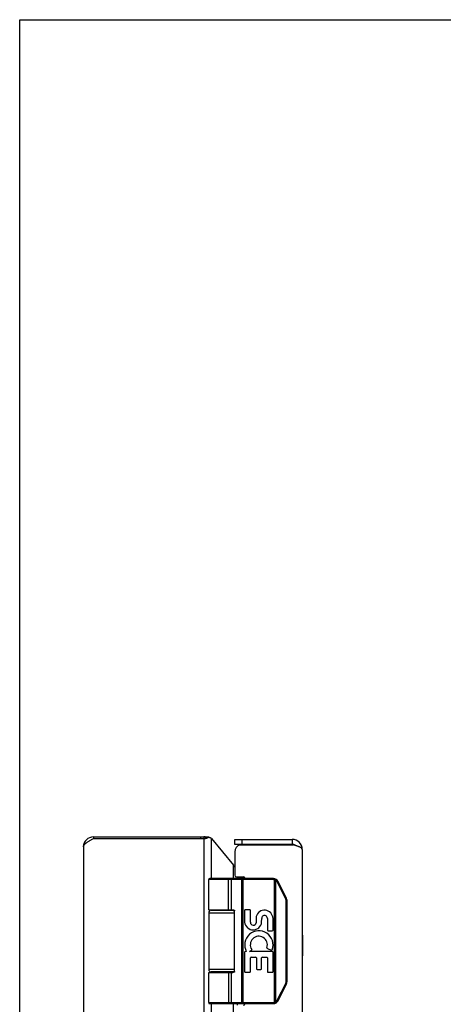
# Model space of a CAD drawing. Header units: inches. Extents: x 0 to 48.6, y 0 to 31.4.
# Tile 7 of 13: x 0 to 5.1, y 19.6 to 31.4. Entities that reach past the tile are written whole.
import ezdxf

# ---------------------------------------------------------------- set-up
doc = ezdxf.new("R2010")
doc.units = ezdxf.units.IN
doc.header["$LTSCALE"] = 2.671429
doc.header["$MEASUREMENT"] = 0
doc.layers.get('0').update_dxf_attribs({"linetype": 'CONTINUOUS'})
doc.layers.add('02___PRT_ALL_AXES', color=7, linetype='CONTINUOUS')
doc.layers.add('06___PRT_ALL_SURFS', color=7, linetype='CONTINUOUS')

msp = doc.modelspace()

# ---------------------------------------------------------------- linework, layer by layer
at = {"color": 7, "linetype": 'Continuous'}
for p, q in [((0, 0), (0, 31.4286)), ((0, 31.4286), (48.5714, 31.4286)), ((0.8854, 21.6285), (0.8854, 21.6075)), ((0.8858, 21.6285), (0.8858, 21.6075)), ((2.1696, 21.6285), (2.1696, 21.6075)), ((2.2095, 21.6285), (2.2095, 21.6075)), ((2.2144, 21.6079), (2.2206, 21.6101)), ((2.2318, 21.6101), (2.2206, 21.6101)), ((2.2246, 21.6127), (2.2266, 21.614)), ((2.2438, 21.614), (2.2266, 21.614)), ((2.2296, 21.617), (2.231, 21.6185)), ((2.2526, 21.6185), (2.231, 21.6185)), ((2.2707, 21.6236), (2.2401, 21.6236)), ((2.2095, 21.6075), (2.2144, 21.6079)), ((2.5806, 21.5385), (2.5806, 21.5985)), ((3.2706, 21.5385), (2.5806, 21.5385)), ((2.6706, 21.5385), (2.6706, 21.5985)), ((3.2706, 21.5985), (3.2706, 21.5385)), ((3.0453, 21.1155), (2.2679, 21.1155)), ((3.0453, 21.1285), (2.2809, 21.1285)), ((2.4984, 21.1285), (2.4983, 21.1285)), ((2.4985, 21.1285), (2.4984, 21.1285)), ((2.4986, 21.1285), (2.4985, 21.1285)), ((2.4987, 21.1284), (2.4986, 21.1285)), ((2.5048, 20.7535), (2.5048, 21.1157)), ((2.5049, 20.7535), (2.5049, 21.1157)), ((2.5408, 20.7535), (2.5408, 21.1155)), ((2.661, 21.1237), (2.661, 21.124)), ((2.6611, 21.1234), (2.661, 21.1237)), ((2.6611, 21.123), (2.6611, 21.1234)), ((2.6612, 21.1226), (2.6611, 21.123)), ((2.6612, 21.1223), (2.6612, 21.1226)), ((2.6612, 21.1219), (2.6612, 21.1223)), ((2.6613, 21.1215), (2.6612, 21.1219)), ((2.6613, 21.1211), (2.6613, 21.1215)), ((2.6613, 21.1207), (2.6613, 21.1211)), ((2.6614, 21.1203), (2.6613, 21.1207)), ((2.6614, 21.1199), (2.6614, 21.1203)), ((2.6614, 21.1195), (2.6614, 21.1199)), ((2.6614, 21.1191), (2.6614, 21.1195)), ((2.6614, 21.1187), (2.6614, 21.1191)), ((2.6614, 21.1183), (2.6614, 21.1187)), ((2.6615, 21.1178), (2.6614, 21.1183)), ((2.6615, 21.1174), (2.6615, 21.1178)), ((2.6615, 21.117), (2.6615, 21.1174)), ((2.6615, 21.1166), (2.6615, 21.117)), ((2.6615, 21.1161), (2.6615, 21.1166)), ((2.6615, 21.1157), (2.6615, 21.1161)), ((2.6615, 21.1157), (2.6615, 19.6412)), ((2.6807, 19.6285), (2.6807, 21.1285)), ((3.0453, 21.1155), (3.0453, 21.1285)), ((3.0572, 21.114), (3.0604, 21.1266)), ((3.0572, 19.6429), (3.0572, 21.114)), ((3.0746, 21.1072), (3.0749, 21.1077)), ((3.0746, 19.6498), (3.0746, 21.1072)), ((3.0749, 21.1077), (3.0753, 21.1082)), ((3.0753, 21.1082), (3.0756, 21.1088)), ((3.0756, 21.1088), (3.0759, 21.1093)), ((3.0759, 21.1093), (3.0763, 21.1098)), ((3.0763, 21.1098), (3.0766, 21.1104)), ((3.0766, 21.1104), (3.0768, 21.1107)), ((3.0768, 21.1107), (3.077, 21.111)), ((3.077, 21.111), (3.0772, 21.1114)), ((3.0772, 21.1114), (3.0774, 21.1117)), ((3.0774, 21.1117), (3.0775, 21.112)), ((3.0775, 21.112), (3.0777, 21.1123)), ((3.0777, 21.1123), (3.0779, 21.1127)), ((3.0779, 21.1127), (3.0781, 21.113)), ((3.0781, 21.113), (3.0782, 21.1133)), ((3.0782, 21.1133), (3.0784, 21.1136)), ((3.0784, 21.1136), (3.0785, 21.1139)), ((3.0785, 21.1139), (3.0787, 21.1141)), ((3.0787, 21.1141), (3.0788, 21.1144)), ((3.0788, 21.1144), (3.079, 21.1147)), ((3.0914, 21.0881), (3.092, 21.0884)), ((3.1925, 20.8858), (3.0914, 21.0881)), ((3.092, 21.0884), (3.0927, 21.0888)), ((3.0927, 21.0888), (3.0935, 21.0892)), ((3.0935, 21.0892), (3.0942, 21.0896)), ((3.0942, 21.0896), (3.0949, 21.0899)), ((3.0949, 21.0899), (3.0956, 21.0903)), ((3.0956, 21.0903), (3.0963, 21.0907)), ((3.0963, 21.0907), (3.0967, 21.0909)), ((3.0967, 21.0909), (3.0972, 21.0912)), ((3.0972, 21.0912), (3.0976, 21.0914)), ((3.0976, 21.0914), (3.098, 21.0917)), ((3.098, 21.0917), (3.0984, 21.0919)), ((3.0984, 21.0919), (3.0987, 21.0921)), ((3.0987, 21.0921), (3.0989, 21.0922)), ((3.0989, 21.0922), (3.0991, 21.0923)), ((3.0991, 21.0923), (3.0994, 21.0925)), ((3.0994, 21.0925), (3.0996, 21.0926)), ((3.0996, 21.0926), (3.0998, 21.0927)), ((3.0998, 21.0927), (3.0999, 21.0928)), ((3.2023, 20.8917), (3.1012, 21.0939)), ((3.1925, 20.8858), (3.1935, 20.8863)), ((3.1935, 20.8863), (3.1942, 20.8867)), ((3.1942, 20.8867), (3.195, 20.8871)), ((3.195, 20.8871), (3.1957, 20.8875)), ((3.1957, 20.8875), (3.1964, 20.8879)), ((3.1964, 20.8879), (3.1971, 20.8882)), ((3.1971, 20.8882), (3.1975, 20.8885)), ((3.1975, 20.8885), (3.198, 20.8888)), ((3.1977, 19.8932), (3.1977, 20.8637)), ((3.1977, 20.8637), (3.2089, 20.8637)), ((3.198, 20.8888), (3.1985, 20.889)), ((3.1985, 20.889), (3.1987, 20.8892)), ((3.1987, 20.8892), (3.1992, 20.8894)), ((3.1992, 20.8894), (3.1995, 20.8897)), ((3.1995, 20.8897), (3.1998, 20.8898)), ((3.1998, 20.8898), (3.2, 20.8899)), ((3.2, 20.8899), (3.2003, 20.8901)), ((3.2003, 20.8901), (3.2005, 20.8902)), ((3.2005, 20.8902), (3.2007, 20.8903)), ((3.2007, 20.8903), (3.2009, 20.8905)), ((3.2009, 20.8905), (3.2011, 20.8906)), ((3.2089, 19.8932), (3.2089, 20.8637)), ((2.2679, 20.7185), (2.5789, 20.7185)), ((2.2979, 20.7485), (2.5767, 20.7485)), ((2.5789, 20.0135), (2.5789, 20.7435)), ((2.5789, 20.0385), (2.2679, 20.0385)), ((2.2679, 20.0035), (2.559, 20.0035)), ((2.5767, 20.0085), (2.2979, 20.0085)), ((2.5408, 19.6415), (2.5408, 20.0035)), ((3.0914, 19.6688), (3.1925, 19.8711)), ((3.1012, 19.663), (3.2023, 19.8653)), ((3.1925, 19.8711), (3.1935, 19.8706)), ((3.1935, 19.8706), (3.1942, 19.8702)), ((3.1942, 19.8702), (3.195, 19.8698)), ((3.195, 19.8698), (3.1957, 19.8694)), ((3.1957, 19.8694), (3.1964, 19.8691)), ((3.1964, 19.8691), (3.1971, 19.8687)), ((3.1971, 19.8687), (3.1975, 19.8684)), ((3.1975, 19.8684), (3.198, 19.8682)), ((3.1977, 19.8932), (3.2089, 19.8932)), ((3.198, 19.8682), (3.1985, 19.8679)), ((3.1985, 19.8679), (3.1989, 19.8677)), ((3.1989, 19.8677), (3.1993, 19.8674)), ((3.1993, 19.8674), (3.1995, 19.8673)), ((3.1995, 19.8673), (3.1998, 19.8671)), ((3.1998, 19.8671), (3.2, 19.867)), ((3.2, 19.867), (3.2003, 19.8669)), ((3.2003, 19.8669), (3.2005, 19.8667)), ((3.2005, 19.8667), (3.2007, 19.8666)), ((3.2007, 19.8666), (3.2009, 19.8665)), ((2.2679, 19.6415), (3.0453, 19.6415)), ((2.2809, 19.6285), (3.0453, 19.6285)), ((2.4984, 19.6285), (2.4983, 19.6285)), ((2.4985, 19.6285), (2.4984, 19.6285)), ((2.4986, 19.6285), (2.4985, 19.6285)), ((2.4987, 19.6285), (2.4986, 19.6285)), ((2.4989, 19.6285), (2.4987, 19.6285)), ((2.6611, 19.6336), (2.661, 19.6332)), ((2.6612, 19.6345), (2.6611, 19.6341)), ((2.6613, 19.6352), (2.6612, 19.6348)), ((2.6612, 19.6348), (2.6612, 19.6345)), ((2.6614, 19.6368), (2.6613, 19.6364)), ((2.6613, 19.6364), (2.6613, 19.636)), ((2.6613, 19.636), (2.6613, 19.6356)), ((2.6613, 19.6356), (2.6613, 19.6352)), ((2.6615, 19.6389), (2.6614, 19.6385)), ((2.6614, 19.6385), (2.6614, 19.638)), ((2.6614, 19.638), (2.6614, 19.6376)), ((2.6614, 19.6376), (2.6614, 19.6372)), ((2.6614, 19.6372), (2.6614, 19.6368)), ((2.6615, 19.6412), (2.6615, 19.6408)), ((2.6615, 19.6402), (2.6615, 19.6397)), ((2.6615, 19.6397), (2.6615, 19.6393)), ((2.6615, 19.6393), (2.6615, 19.6389)), ((3.0453, 19.6415), (3.0453, 19.6285)), ((3.0572, 19.6429), (3.0604, 19.6303)), ((3.0746, 19.6498), (3.0749, 19.6492)), ((3.0749, 19.6492), (3.0753, 19.6487)), ((3.0753, 19.6487), (3.0756, 19.6482)), ((3.0756, 19.6482), (3.0758, 19.6478)), ((3.0758, 19.6478), (3.0761, 19.6473)), ((3.0761, 19.6473), (3.0765, 19.6467)), ((3.0765, 19.6467), (3.0767, 19.6464)), ((3.0767, 19.6464), (3.0769, 19.6461)), ((3.0769, 19.6461), (3.0771, 19.6457)), ((3.0771, 19.6457), (3.0773, 19.6454)), ((3.0773, 19.6454), (3.0775, 19.6451)), ((3.0775, 19.6451), (3.0776, 19.6447)), ((3.0776, 19.6447), (3.0778, 19.6444)), ((3.0778, 19.6444), (3.078, 19.6441)), ((3.078, 19.6441), (3.0782, 19.6438)), ((3.0782, 19.6438), (3.0783, 19.6435)), ((3.0783, 19.6435), (3.0785, 19.6432)), ((3.0785, 19.6432), (3.0786, 19.6429)), ((3.0786, 19.6429), (3.0788, 19.6427)), ((3.0788, 19.6427), (3.0789, 19.6424)), ((3.0914, 19.6688), (3.0924, 19.6683)), ((3.0924, 19.6683), (3.0931, 19.6679)), ((3.0931, 19.6679), (3.0938, 19.6676)), ((3.0938, 19.6676), (3.0946, 19.6672)), ((3.0946, 19.6672), (3.0953, 19.6668)), ((3.0953, 19.6668), (3.0959, 19.6664)), ((3.0959, 19.6664), (3.0964, 19.6662)), ((3.0964, 19.6662), (3.0969, 19.6659)), ((3.0969, 19.6659), (3.0973, 19.6657)), ((3.0973, 19.6657), (3.0978, 19.6654)), ((3.0978, 19.6654), (3.0982, 19.6652)), ((3.0982, 19.6652), (3.0984, 19.665)), ((3.0984, 19.665), (3.0987, 19.6649)), ((3.0987, 19.6649), (3.0989, 19.6647)), ((3.0989, 19.6647), (3.0991, 19.6646)), ((3.0991, 19.6646), (3.0994, 19.6645)), ((3.0994, 19.6645), (3.0996, 19.6643)), ((3.0996, 19.6643), (3.0998, 19.6642))]:
    msp.add_line(p, q, dxfattribs=at)
at = {"color": 3, "linetype": 'Continuous'}
for p, q in [((0.8854, 21.6285), (2.2095, 21.6285)), ((2.2194, 21.6079), (2.2318, 21.6101)), ((2.2318, 21.6101), (2.2358, 21.6114)), ((2.2358, 21.6114), (2.2398, 21.6127)), ((2.2398, 21.6127), (2.2438, 21.614)), ((2.2497, 21.617), (2.2526, 21.6185)), ((0.7654, 21.5085), (0.7654, 9.7485)), ((0.8854, 21.6075), (2.2095, 21.6075)), ((2.2095, 21.6075), (2.2194, 21.6079)), ((2.2095, 21.6075), (2.2095, 9.6495)), ((2.3014, 21.1285), (2.3014, 21.6075)), ((2.3014, 21.6075), (2.5643, 21.2896)), ((2.5806, 21.5985), (3.2706, 21.5985)), ((2.6411, 21.5335), (3.2863, 21.5335)), ((2.5806, 21.4485), (2.5806, 21.1685)), ((3.3906, 21.4785), (3.3906, 9.7785)), ((2.5643, 21.1285), (2.5643, 21.2896)), ((2.6006, 21.1485), (2.6856, 21.1485)), ((2.6103, 21.1485), (2.6103, 21.1285)), ((2.3014, 20.7485), (2.3014, 20.7535)), ((2.5643, 20.7485), (2.5643, 20.7532)), ((2.3014, 20.0035), (2.3014, 20.0085)), ((2.5643, 20.0037), (2.5643, 20.0085)), ((2.3014, 11.6285), (2.3014, 19.6285)), ((2.5643, 11.6285), (2.5643, 19.6285)), ((2.6103, 19.6285), (2.6103, 19.6085))]:
    msp.add_line(p, q, dxfattribs=at)
at = {"color": 7, "linetype": 'Continuous'}
for points in [[(2.2206, 21.6101), (2.2216, 21.6107), (2.2246, 21.6127)], [(2.2266, 21.614), (2.2274, 21.6147), (2.2296, 21.617)], [(2.231, 21.6185), (2.232, 21.6196), (2.233, 21.6206), (2.234, 21.6214), (2.2351, 21.6221), (2.2361, 21.6227), (2.2371, 21.6231), (2.238, 21.6234), (2.239, 21.6236), (2.2399, 21.6236), (2.2401, 21.6236)], [(2.5049, 21.1157), (2.5049, 21.1159), (2.5048, 21.1161), (2.5048, 21.1163), (2.5048, 21.1166), (2.5048, 21.1168), (2.5048, 21.117), (2.5048, 21.1172), (2.5048, 21.1174), (2.5048, 21.1176), (2.5047, 21.1178), (2.5047, 21.1181), (2.5047, 21.1183), (2.5047, 21.1185), (2.5047, 21.1187), (2.5046, 21.1189), (2.5046, 21.1191), (2.5046, 21.1193), (2.5045, 21.1195), (2.5045, 21.1197), (2.5045, 21.1199), (2.5044, 21.1201), (2.5044, 21.1203), (2.5043, 21.1205), (2.5043, 21.1207), (2.5042, 21.1209), (2.5042, 21.1211), (2.5042, 21.1213), (2.5041, 21.1215), (2.504, 21.1217), (2.504, 21.1219), (2.5039, 21.1221), (2.5039, 21.1223), (2.5038, 21.1225), (2.5038, 21.1226), (2.5037, 21.1228), (2.5036, 21.123), (2.5036, 21.1232), (2.5035, 21.1234), (2.5034, 21.1235), (2.5034, 21.1237), (2.5033, 21.1239), (2.5032, 21.124), (2.5032, 21.1242), (2.5031, 21.1243), (2.503, 21.1245), (2.5029, 21.1247), (2.5029, 21.1248), (2.5028, 21.125), (2.5027, 21.1251), (2.5026, 21.1253), (2.5025, 21.1254), (2.5024, 21.1255), (2.5024, 21.1257), (2.5023, 21.1258), (2.5022, 21.1259), (2.5021, 21.1261), (2.502, 21.1262), (2.5019, 21.1263), (2.5018, 21.1264), (2.5017, 21.1265), (2.5016, 21.1267), (2.5015, 21.1268), (2.5015, 21.1269), (2.5014, 21.127), (2.5013, 21.1271), (2.5012, 21.1272), (2.5011, 21.1273), (2.501, 21.1273), (2.5009, 21.1274), (2.5008, 21.1275), (2.5007, 21.1276), (2.5006, 21.1277), (2.5005, 21.1277), (2.5003, 21.1278), (2.5002, 21.1279), (2.5001, 21.1279), (2.5, 21.128), (2.4999, 21.1281), (2.4998, 21.1281), (2.4997, 21.1282), (2.4996, 21.1282), (2.4995, 21.1282), (2.4994, 21.1283), (2.4993, 21.1283), (2.4992, 21.1284), (2.4991, 21.1284), (2.499, 21.1284), (2.4989, 21.1284), (2.4987, 21.1284)], [(2.5048, 21.1157), (2.5048, 21.1159), (2.5048, 21.1161), (2.5048, 21.1163), (2.5048, 21.1166), (2.5048, 21.1168), (2.5048, 21.117), (2.5048, 21.1172), (2.5047, 21.1174), (2.5047, 21.1176), (2.5047, 21.1178), (2.5047, 21.1181), (2.5047, 21.1183), (2.5046, 21.1185), (2.5046, 21.1187), (2.5046, 21.1189), (2.5046, 21.1191), (2.5045, 21.1193), (2.5045, 21.1195), (2.5045, 21.1197), (2.5044, 21.1199), (2.5044, 21.1201), (2.5043, 21.1203), (2.5043, 21.1205), (2.5043, 21.1207), (2.5042, 21.1209), (2.5042, 21.1211), (2.5041, 21.1213), (2.5041, 21.1215), (2.504, 21.1217), (2.504, 21.1219), (2.5039, 21.1221), (2.5039, 21.1223), (2.5038, 21.1225), (2.5037, 21.1226), (2.5037, 21.1228), (2.5036, 21.123), (2.5035, 21.1232), (2.5035, 21.1234), (2.5034, 21.1235), (2.5033, 21.1237), (2.5033, 21.1239), (2.5032, 21.124), (2.5031, 21.1242), (2.5031, 21.1243), (2.503, 21.1245), (2.5029, 21.1247), (2.5028, 21.1248), (2.5027, 21.125), (2.5027, 21.1251), (2.5026, 21.1253), (2.5025, 21.1254), (2.5024, 21.1255), (2.5023, 21.1257), (2.5022, 21.1258), (2.5022, 21.1259), (2.5021, 21.1261), (2.502, 21.1262), (2.5019, 21.1263), (2.5018, 21.1264), (2.5017, 21.1265), (2.5016, 21.1267), (2.5015, 21.1268), (2.5014, 21.1269), (2.5013, 21.127), (2.5012, 21.1271), (2.5011, 21.1272), (2.501, 21.1273), (2.5009, 21.1273), (2.5008, 21.1274), (2.5007, 21.1275), (2.5006, 21.1276), (2.5005, 21.1277), (2.5004, 21.1277), (2.5003, 21.1278), (2.5002, 21.1279), (2.5001, 21.1279), (2.5, 21.128), (2.4999, 21.1281), (2.4998, 21.1281), (2.4997, 21.1282), (2.4996, 21.1282), (2.4995, 21.1282), (2.4994, 21.1283), (2.4993, 21.1283), (2.4991, 21.1284), (2.499, 21.1284), (2.4989, 21.1284), (2.4988, 21.1284)], [(2.5408, 21.1155), (2.5408, 21.1157), (2.5408, 21.1159), (2.5408, 21.1161), (2.5408, 21.1163), (2.5408, 21.1166), (2.5408, 21.1168), (2.5408, 21.117), (2.5407, 21.1172), (2.5407, 21.1174), (2.5407, 21.1176), (2.5407, 21.1178), (2.5406, 21.1181), (2.5406, 21.1183), (2.5405, 21.1185), (2.5405, 21.1187), (2.5405, 21.1189), (2.5404, 21.1191), (2.5404, 21.1193), (2.5403, 21.1195), (2.5403, 21.1197), (2.5402, 21.1199), (2.5402, 21.1201), (2.5401, 21.1203), (2.54, 21.1205), (2.54, 21.1207), (2.5399, 21.1209), (2.5398, 21.1211), (2.5398, 21.1213), (2.5397, 21.1215), (2.5396, 21.1217), (2.5395, 21.1219), (2.5394, 21.1221), (2.5394, 21.1223), (2.5393, 21.1225), (2.5392, 21.1226), (2.5391, 21.1228), (2.539, 21.123), (2.5389, 21.1232), (2.5388, 21.1234), (2.5387, 21.1235), (2.5386, 21.1237), (2.5385, 21.1239), (2.5384, 21.124), (2.5383, 21.1242), (2.5382, 21.1243), (2.5381, 21.1245), (2.5379, 21.1247), (2.5378, 21.1248), (2.5377, 21.125), (2.5376, 21.1251), (2.5375, 21.1253), (2.5373, 21.1254), (2.5372, 21.1255), (2.5371, 21.1257), (2.5369, 21.1258), (2.5368, 21.1259), (2.5367, 21.1261), (2.5365, 21.1262), (2.5364, 21.1263), (2.5363, 21.1264), (2.5361, 21.1265), (2.536, 21.1267), (2.5358, 21.1268), (2.5357, 21.1269), (2.5356, 21.127), (2.5354, 21.1271), (2.5353, 21.1272), (2.5351, 21.1273), (2.535, 21.1273), (2.5348, 21.1274), (2.5347, 21.1275), (2.5345, 21.1276), (2.5344, 21.1277), (2.5342, 21.1277), (2.534, 21.1278), (2.5339, 21.1279), (2.5337, 21.1279), (2.5336, 21.128), (2.5334, 21.1281), (2.5333, 21.1281), (2.5331, 21.1282), (2.5329, 21.1282), (2.5328, 21.1282), (2.5326, 21.1283), (2.5325, 21.1283), (2.5323, 21.1284), (2.5321, 21.1284), (2.532, 21.1284), (2.5318, 21.1284), (2.5316, 21.1284), (2.5315, 21.1285), (2.5313, 21.1285), (2.5311, 21.1285), (2.531, 21.1285)], [(2.661, 21.124), (2.661, 21.1242), (2.661, 21.1243), (2.6609, 21.1245), (2.6609, 21.1247), (2.6609, 21.1248), (2.6609, 21.125), (2.6608, 21.1251), (2.6608, 21.1253), (2.6608, 21.1254), (2.6608, 21.1255), (2.6607, 21.1257), (2.6607, 21.1258), (2.6607, 21.1259), (2.6607, 21.1261), (2.6606, 21.1262), (2.6606, 21.1263), (2.6606, 21.1264), (2.6605, 21.1265), (2.6605, 21.1267), (2.6605, 21.1268), (2.6605, 21.1269), (2.6604, 21.127), (2.6604, 21.1271), (2.6604, 21.1272), (2.6603, 21.1273), (2.6603, 21.1273), (2.6603, 21.1274), (2.6602, 21.1275), (2.6602, 21.1276), (2.6602, 21.1277), (2.6602, 21.1277), (2.6601, 21.1278), (2.6601, 21.1279), (2.6601, 21.1279), (2.66, 21.128), (2.66, 21.1281), (2.66, 21.1281), (2.6599, 21.1282), (2.6599, 21.1282), (2.6599, 21.1282), (2.6598, 21.1283), (2.6598, 21.1283), (2.6598, 21.1284), (2.6597, 21.1284), (2.6597, 21.1284), (2.6597, 21.1284), (2.6596, 21.1284), (2.6596, 21.1285), (2.6596, 21.1285), (2.6595, 21.1285), (2.6595, 21.1285)], [(3.0746, 21.1072), (3.0741, 21.1075), (3.0735, 21.1078), (3.073, 21.108), (3.0725, 21.1083), (3.072, 21.1086), (3.0715, 21.1089), (3.071, 21.1091), (3.0704, 21.1094), (3.0699, 21.1096), (3.0694, 21.1099), (3.0689, 21.1101), (3.0683, 21.1104), (3.0678, 21.1106), (3.0673, 21.1108), (3.0667, 21.1111), (3.0662, 21.1113), (3.0656, 21.1115), (3.0651, 21.1117), (3.0645, 21.1119), (3.064, 21.1121), (3.0634, 21.1123), (3.0629, 21.1125), (3.0623, 21.1126), (3.0618, 21.1128), (3.0612, 21.113), (3.0606, 21.1131), (3.0601, 21.1133), (3.0595, 21.1135), (3.0589, 21.1136), (3.0584, 21.1137), (3.0578, 21.1139), (3.0572, 21.114)], [(3.0914, 21.0881), (3.0911, 21.0886), (3.0909, 21.0891), (3.0907, 21.0895), (3.0904, 21.09), (3.0901, 21.0905), (3.0899, 21.0909), (3.0896, 21.0914), (3.0893, 21.0918), (3.089, 21.0923), (3.0887, 21.0928), (3.0885, 21.0932), (3.0882, 21.0936), (3.0879, 21.0941), (3.0875, 21.0945), (3.0872, 21.095), (3.0869, 21.0954), (3.0866, 21.0958), (3.0863, 21.0962), (3.0859, 21.0967), (3.0856, 21.0971), (3.0853, 21.0975), (3.0849, 21.0979), (3.0846, 21.0983), (3.0842, 21.0987), (3.0839, 21.0991), (3.0835, 21.0995), (3.0831, 21.0999), (3.0828, 21.1003), (3.0824, 21.1007), (3.082, 21.1011), (3.0816, 21.1014), (3.0813, 21.1018), (3.0809, 21.1022), (3.0805, 21.1025), (3.0801, 21.1029), (3.0797, 21.1033), (3.0793, 21.1036), (3.0789, 21.104), (3.0784, 21.1043), (3.078, 21.1046), (3.0776, 21.105), (3.0772, 21.1053), (3.0768, 21.1056), (3.0763, 21.1059), (3.0759, 21.1063), (3.0754, 21.1066), (3.075, 21.1069), (3.0746, 21.1072)], [(3.079, 21.1147), (3.079, 21.1148), (3.0791, 21.1149), (3.0791, 21.115), (3.0792, 21.1152), (3.0793, 21.1153), (3.0793, 21.1154), (3.0794, 21.1155), (3.0794, 21.1156), (3.0795, 21.1158), (3.0795, 21.1159), (3.0796, 21.116), (3.0796, 21.1161), (3.0796, 21.1162), (3.0797, 21.1163), (3.0797, 21.1164), (3.0798, 21.1165), (3.0798, 21.1166), (3.0798, 21.1166), (3.0799, 21.1167), (3.0799, 21.1168), (3.0799, 21.1169), (3.0799, 21.117), (3.08, 21.117), (3.08, 21.1171), (3.08, 21.1172), (3.08, 21.1173), (3.08, 21.1173), (3.08, 21.1174), (3.0801, 21.1174), (3.0801, 21.1175), (3.0801, 21.1176), (3.0801, 21.1176), (3.0801, 21.1177), (3.0801, 21.1177), (3.0801, 21.1177), (3.0801, 21.1178), (3.0801, 21.1178), (3.0801, 21.1178), (3.08, 21.1179), (3.08, 21.1179), (3.08, 21.1179), (3.08, 21.118), (3.08, 21.118), (3.08, 21.118)], [(3.0999, 21.0928), (3.1, 21.0929), (3.1001, 21.093), (3.1002, 21.093), (3.1003, 21.0931), (3.1004, 21.0931), (3.1004, 21.0932), (3.1005, 21.0932), (3.1006, 21.0933), (3.1006, 21.0933), (3.1007, 21.0934), (3.1007, 21.0934), (3.1008, 21.0934), (3.1008, 21.0935), (3.1009, 21.0935), (3.1009, 21.0936), (3.101, 21.0936), (3.101, 21.0936), (3.1011, 21.0937), (3.1011, 21.0937), (3.1011, 21.0937), (3.1011, 21.0937), (3.1012, 21.0938), (3.1012, 21.0938), (3.1012, 21.0938), (3.1012, 21.0938), (3.1012, 21.0939), (3.1012, 21.0939), (3.1012, 21.0939), (3.1012, 21.0939), (3.1012, 21.0939)], [(3.1977, 20.8637), (3.1977, 20.8643), (3.1977, 20.8648), (3.1977, 20.8654), (3.1977, 20.8659), (3.1977, 20.8664), (3.1976, 20.867), (3.1976, 20.8675), (3.1976, 20.8681), (3.1975, 20.8686), (3.1974, 20.8692), (3.1974, 20.8697), (3.1973, 20.8702), (3.1972, 20.8708), (3.1972, 20.8713), (3.1971, 20.8719), (3.197, 20.8724), (3.1969, 20.8729), (3.1968, 20.8735), (3.1967, 20.874), (3.1965, 20.8745), (3.1964, 20.8751), (3.1963, 20.8756), (3.1962, 20.8761), (3.196, 20.8767), (3.1959, 20.8772), (3.1957, 20.8777), (3.1956, 20.8782), (3.1954, 20.8788), (3.1952, 20.8793), (3.1951, 20.8798), (3.1949, 20.8803), (3.1947, 20.8808), (3.1945, 20.8813), (3.1943, 20.8819), (3.1941, 20.8824), (3.1939, 20.8829), (3.1937, 20.8834), (3.1935, 20.8839), (3.1932, 20.8844), (3.193, 20.8849), (3.1928, 20.8854), (3.1925, 20.8858)], [(3.2011, 20.8906), (3.2012, 20.8906), (3.2012, 20.8907), (3.2013, 20.8908), (3.2014, 20.8908), (3.2015, 20.8909), (3.2016, 20.8909), (3.2016, 20.891), (3.2017, 20.891), (3.2018, 20.8911), (3.2018, 20.8911), (3.2019, 20.8911), (3.2019, 20.8912), (3.202, 20.8912), (3.202, 20.8913), (3.2021, 20.8913), (3.2021, 20.8913), (3.2021, 20.8914), (3.2022, 20.8914), (3.2022, 20.8914), (3.2022, 20.8915), (3.2023, 20.8915), (3.2023, 20.8915), (3.2023, 20.8915), (3.2023, 20.8916), (3.2023, 20.8916), (3.2023, 20.8916), (3.2023, 20.8916), (3.2024, 20.8916), (3.2023, 20.8917), (3.2023, 20.8917)], [(2.2679, 20.7535), (2.559, 20.7535), (2.5597, 20.7535), (2.5603, 20.7534), (2.561, 20.7534), (2.5616, 20.7534), (2.5623, 20.7534), (2.5629, 20.7533), (2.5635, 20.7533), (2.5641, 20.7532), (2.5646, 20.7532), (2.5651, 20.7531), (2.5657, 20.753), (2.5661, 20.753), (2.5666, 20.7529), (2.5671, 20.7528), (2.5675, 20.7527), (2.5679, 20.7526), (2.5684, 20.7526), (2.5687, 20.7525), (2.5691, 20.7524), (2.5695, 20.7523), (2.5699, 20.7522), (2.5702, 20.7521), (2.5705, 20.752), (2.5708, 20.7519), (2.5712, 20.7518), (2.5715, 20.7516), (2.5718, 20.7515), (2.572, 20.7514), (2.5723, 20.7513), (2.5726, 20.7512), (2.5728, 20.7511), (2.5731, 20.751), (2.5733, 20.7508), (2.5735, 20.7507), (2.5738, 20.7506), (2.574, 20.7505), (2.5742, 20.7504), (2.5744, 20.7502), (2.5746, 20.7501), (2.5748, 20.75), (2.575, 20.7499), (2.5751, 20.7498), (2.5753, 20.7496), (2.5755, 20.7495), (2.5756, 20.7494), (2.5758, 20.7493), (2.5759, 20.7491), (2.5761, 20.749), (2.5762, 20.7489), (2.5764, 20.7488), (2.5765, 20.7486), (2.5766, 20.7485), (2.5767, 20.7484), (2.5768, 20.7483), (2.5769, 20.7482), (2.5771, 20.748), (2.5772, 20.7479), (2.5773, 20.7478), (2.5773, 20.7477), (2.5774, 20.7476), (2.5775, 20.7474), (2.5776, 20.7473), (2.5777, 20.7472), (2.5778, 20.7471), (2.5778, 20.747), (2.5779, 20.7469), (2.578, 20.7468), (2.578, 20.7466), (2.5781, 20.7465), (2.5782, 20.7464), (2.5782, 20.7463), (2.5783, 20.7462), (2.5783, 20.7461), (2.5784, 20.746), (2.5784, 20.7458), (2.5785, 20.7457), (2.5785, 20.7456), (2.5785, 20.7455), (2.5786, 20.7454), (2.5786, 20.7453), (2.5786, 20.7452), (2.5787, 20.7451), (2.5787, 20.745), (2.5787, 20.7449), (2.5788, 20.7448), (2.5788, 20.7446), (2.5788, 20.7445), (2.5788, 20.7444), (2.5788, 20.7443), (2.5788, 20.7442), (2.5789, 20.7441), (2.5789, 20.744), (2.5789, 20.7439), (2.5789, 20.7438), (2.5789, 20.7437), (2.5789, 20.7436), (2.5789, 20.7435)], [(2.5048, 20.0035), (2.5048, 19.6412), (2.5048, 19.641), (2.5048, 19.6408), (2.5048, 19.6406), (2.5048, 19.6404), (2.5048, 19.6402), (2.5048, 19.6399), (2.5048, 19.6397), (2.5047, 19.6395), (2.5047, 19.6393), (2.5047, 19.6391), (2.5047, 19.6389), (2.5047, 19.6387), (2.5046, 19.6385), (2.5046, 19.6382), (2.5046, 19.638), (2.5046, 19.6378), (2.5045, 19.6376), (2.5045, 19.6374), (2.5045, 19.6372), (2.5044, 19.637), (2.5044, 19.6368), (2.5043, 19.6366), (2.5043, 19.6364), (2.5043, 19.6362), (2.5042, 19.636), (2.5042, 19.6358), (2.5041, 19.6356), (2.5041, 19.6354), (2.504, 19.6352), (2.504, 19.635), (2.5039, 19.6348), (2.5039, 19.6347), (2.5038, 19.6345), (2.5037, 19.6343), (2.5037, 19.6341), (2.5036, 19.6339), (2.5035, 19.6338), (2.5035, 19.6336), (2.5034, 19.6334), (2.5033, 19.6332), (2.5033, 19.6331), (2.5032, 19.6329), (2.5031, 19.6327), (2.5031, 19.6326), (2.503, 19.6324), (2.5029, 19.6323), (2.5028, 19.6321), (2.5027, 19.632), (2.5027, 19.6318), (2.5026, 19.6317), (2.5025, 19.6315), (2.5024, 19.6314), (2.5023, 19.6313), (2.5022, 19.6311), (2.5022, 19.631), (2.5021, 19.6309), (2.502, 19.6307), (2.5019, 19.6306), (2.5018, 19.6305), (2.5017, 19.6304), (2.5016, 19.6303), (2.5015, 19.6302), (2.5014, 19.6301), (2.5013, 19.63), (2.5012, 19.6299), (2.5011, 19.6298), (2.501, 19.6297), (2.5009, 19.6296), (2.5008, 19.6295), (2.5007, 19.6294), (2.5006, 19.6293), (2.5005, 19.6293), (2.5004, 19.6292), (2.5003, 19.6291), (2.5002, 19.6291), (2.5001, 19.629), (2.5, 19.6289), (2.4999, 19.6289), (2.4998, 19.6288), (2.4997, 19.6288), (2.4996, 19.6287), (2.4995, 19.6287), (2.4994, 19.6286), (2.4993, 19.6286), (2.4991, 19.6286), (2.499, 19.6286), (2.4989, 19.6285), (2.4988, 19.6285)], [(2.5049, 20.0035), (2.5049, 19.6412), (2.5049, 19.641), (2.5048, 19.6408), (2.5048, 19.6406), (2.5048, 19.6404), (2.5048, 19.6402), (2.5048, 19.6399), (2.5048, 19.6397), (2.5048, 19.6395), (2.5048, 19.6393), (2.5047, 19.6391), (2.5047, 19.6389), (2.5047, 19.6387), (2.5047, 19.6385), (2.5047, 19.6382), (2.5046, 19.638), (2.5046, 19.6378), (2.5046, 19.6376), (2.5045, 19.6374), (2.5045, 19.6372), (2.5045, 19.637), (2.5044, 19.6368), (2.5044, 19.6366), (2.5043, 19.6364), (2.5043, 19.6362), (2.5042, 19.636), (2.5042, 19.6358), (2.5042, 19.6356), (2.5041, 19.6354), (2.504, 19.6352), (2.504, 19.635), (2.5039, 19.6348), (2.5039, 19.6347), (2.5038, 19.6345), (2.5038, 19.6343), (2.5037, 19.6341), (2.5036, 19.6339), (2.5036, 19.6338), (2.5035, 19.6336), (2.5034, 19.6334), (2.5034, 19.6332), (2.5033, 19.6331), (2.5032, 19.6329), (2.5032, 19.6327), (2.5031, 19.6326), (2.503, 19.6324), (2.5029, 19.6323), (2.5029, 19.6321), (2.5028, 19.632), (2.5027, 19.6318), (2.5026, 19.6317), (2.5025, 19.6315), (2.5024, 19.6314), (2.5024, 19.6313), (2.5023, 19.6311), (2.5022, 19.631), (2.5021, 19.6309), (2.502, 19.6307), (2.5019, 19.6306), (2.5018, 19.6305), (2.5017, 19.6304), (2.5016, 19.6303), (2.5015, 19.6302), (2.5015, 19.6301), (2.5014, 19.63), (2.5013, 19.6299), (2.5012, 19.6298), (2.5011, 19.6297), (2.501, 19.6296), (2.5009, 19.6295), (2.5008, 19.6294), (2.5007, 19.6293), (2.5006, 19.6293), (2.5005, 19.6292), (2.5003, 19.6291), (2.5002, 19.6291), (2.5001, 19.629), (2.5, 19.6289), (2.4999, 19.6289), (2.4998, 19.6288), (2.4997, 19.6288), (2.4996, 19.6287), (2.4995, 19.6287), (2.4994, 19.6286), (2.4993, 19.6286), (2.4992, 19.6286), (2.4991, 19.6286), (2.499, 19.6285), (2.4989, 19.6285)], [(2.5789, 20.0135), (2.5789, 20.0134), (2.5789, 20.0133), (2.5789, 20.0131), (2.5789, 20.013), (2.5789, 20.0129), (2.5789, 20.0128), (2.5788, 20.0127), (2.5788, 20.0126), (2.5788, 20.0125), (2.5788, 20.0124), (2.5788, 20.0123), (2.5788, 20.0122), (2.5787, 20.0121), (2.5787, 20.012), (2.5787, 20.0119), (2.5786, 20.0117), (2.5786, 20.0116), (2.5786, 20.0115), (2.5785, 20.0114), (2.5785, 20.0113), (2.5785, 20.0112), (2.5784, 20.0111), (2.5784, 20.011), (2.5783, 20.0109), (2.5783, 20.0108), (2.5782, 20.0106), (2.5782, 20.0105), (2.5781, 20.0104), (2.578, 20.0103), (2.578, 20.0102), (2.5779, 20.0101), (2.5778, 20.01), (2.5778, 20.0098), (2.5777, 20.0097), (2.5776, 20.0096), (2.5775, 20.0095), (2.5774, 20.0094), (2.5773, 20.0092), (2.5773, 20.0091), (2.5772, 20.009), (2.5771, 20.0089), (2.5769, 20.0088), (2.5768, 20.0086), (2.5767, 20.0085), (2.5766, 20.0084), (2.5765, 20.0083), (2.5764, 20.0082), (2.5762, 20.008), (2.5761, 20.0079), (2.5759, 20.0078), (2.5758, 20.0077), (2.5756, 20.0076), (2.5755, 20.0074), (2.5753, 20.0073), (2.5751, 20.0072), (2.575, 20.0071), (2.5748, 20.0069), (2.5746, 20.0068), (2.5744, 20.0067), (2.5742, 20.0066), (2.574, 20.0064), (2.5738, 20.0063), (2.5735, 20.0062), (2.5733, 20.0061), (2.5731, 20.006), (2.5728, 20.0059), (2.5726, 20.0057), (2.5723, 20.0056), (2.572, 20.0055), (2.5718, 20.0054), (2.5715, 20.0053), (2.5712, 20.0052), (2.5708, 20.0051), (2.5705, 20.005), (2.5702, 20.0049), (2.5699, 20.0048), (2.5695, 20.0047), (2.5691, 20.0046), (2.5687, 20.0045), (2.5684, 20.0044), (2.5679, 20.0043), (2.5675, 20.0042), (2.5671, 20.0041), (2.5666, 20.004), (2.5661, 20.004), (2.5657, 20.0039), (2.5651, 20.0038), (2.5646, 20.0038), (2.5641, 20.0037), (2.5635, 20.0037), (2.5629, 20.0036), (2.5623, 20.0036), (2.5616, 20.0035), (2.561, 20.0035), (2.5603, 20.0035), (2.5597, 20.0035), (2.559, 20.0035)], [(3.1925, 19.8711), (3.1928, 19.8716), (3.193, 19.8721), (3.1932, 19.8726), (3.1935, 19.8731), (3.1937, 19.8736), (3.1939, 19.8741), (3.1941, 19.8746), (3.1943, 19.8751), (3.1945, 19.8756), (3.1947, 19.8761), (3.1949, 19.8766), (3.1951, 19.8771), (3.1952, 19.8776), (3.1954, 19.8782), (3.1956, 19.8787), (3.1957, 19.8792), (3.1959, 19.8797), (3.196, 19.8803), (3.1962, 19.8808), (3.1963, 19.8813), (3.1964, 19.8819), (3.1965, 19.8824), (3.1967, 19.8829), (3.1968, 19.8835), (3.1969, 19.884), (3.197, 19.8845), (3.1971, 19.8851), (3.1972, 19.8856), (3.1972, 19.8861), (3.1973, 19.8867), (3.1974, 19.8872), (3.1974, 19.8878), (3.1975, 19.8883), (3.1976, 19.8889), (3.1976, 19.8894), (3.1976, 19.8899), (3.1977, 19.8905), (3.1977, 19.891), (3.1977, 19.8916), (3.1977, 19.8921), (3.1977, 19.8927), (3.1977, 19.8932)], [(3.2009, 19.8665), (3.2011, 19.8663), (3.2012, 19.8663), (3.2012, 19.8662), (3.2013, 19.8662), (3.2014, 19.8661), (3.2015, 19.8661), (3.2016, 19.866), (3.2016, 19.866), (3.2017, 19.8659), (3.2018, 19.8659), (3.2018, 19.8658), (3.2019, 19.8658), (3.2019, 19.8658), (3.202, 19.8657), (3.202, 19.8657), (3.2021, 19.8656), (3.2021, 19.8656), (3.2021, 19.8656), (3.2022, 19.8655), (3.2022, 19.8655), (3.2022, 19.8655), (3.2023, 19.8654), (3.2023, 19.8654), (3.2023, 19.8654), (3.2023, 19.8654), (3.2023, 19.8654), (3.2023, 19.8653), (3.2023, 19.8653), (3.2024, 19.8653), (3.2023, 19.8653), (3.2023, 19.8653)], [(2.5408, 19.6415), (2.5408, 19.6412), (2.5408, 19.641), (2.5408, 19.6408), (2.5408, 19.6406), (2.5408, 19.6404), (2.5408, 19.6402), (2.5408, 19.6399), (2.5407, 19.6397), (2.5407, 19.6395), (2.5407, 19.6393), (2.5407, 19.6391), (2.5406, 19.6389), (2.5406, 19.6387), (2.5405, 19.6385), (2.5405, 19.6382), (2.5405, 19.638), (2.5404, 19.6378), (2.5404, 19.6376), (2.5403, 19.6374), (2.5403, 19.6372), (2.5402, 19.637), (2.5402, 19.6368), (2.5401, 19.6366), (2.54, 19.6364), (2.54, 19.6362), (2.5399, 19.636), (2.5398, 19.6358), (2.5398, 19.6356), (2.5397, 19.6354), (2.5396, 19.6352), (2.5395, 19.635), (2.5394, 19.6348), (2.5394, 19.6347), (2.5393, 19.6345), (2.5392, 19.6343), (2.5391, 19.6341), (2.539, 19.6339), (2.5389, 19.6338), (2.5388, 19.6336), (2.5387, 19.6334), (2.5386, 19.6332), (2.5385, 19.6331), (2.5384, 19.6329), (2.5383, 19.6327), (2.5382, 19.6326), (2.5381, 19.6324), (2.5379, 19.6323), (2.5378, 19.6321), (2.5377, 19.632), (2.5376, 19.6318), (2.5375, 19.6317), (2.5373, 19.6315), (2.5372, 19.6314), (2.5371, 19.6313), (2.5369, 19.6311), (2.5368, 19.631), (2.5367, 19.6309), (2.5365, 19.6307), (2.5364, 19.6306), (2.5363, 19.6305), (2.5361, 19.6304), (2.536, 19.6303), (2.5358, 19.6302), (2.5357, 19.6301), (2.5356, 19.63), (2.5354, 19.6299), (2.5353, 19.6298), (2.5351, 19.6297), (2.535, 19.6296), (2.5348, 19.6295), (2.5347, 19.6294), (2.5345, 19.6293), (2.5344, 19.6293), (2.5342, 19.6292), (2.534, 19.6291), (2.5339, 19.6291), (2.5337, 19.629), (2.5336, 19.6289), (2.5334, 19.6289), (2.5333, 19.6288), (2.5331, 19.6288), (2.5329, 19.6287), (2.5328, 19.6287), (2.5326, 19.6286), (2.5325, 19.6286), (2.5323, 19.6286), (2.5321, 19.6286), (2.532, 19.6285), (2.5318, 19.6285), (2.5316, 19.6285), (2.5315, 19.6285), (2.5313, 19.6285), (2.5311, 19.6285), (2.531, 19.6285)], [(2.661, 19.6332), (2.661, 19.6329), (2.661, 19.6327), (2.661, 19.6326), (2.6609, 19.6324), (2.6609, 19.6323), (2.6609, 19.6321), (2.6609, 19.632), (2.6608, 19.6318), (2.6608, 19.6317), (2.6608, 19.6315), (2.6608, 19.6314), (2.6607, 19.6313), (2.6607, 19.6311), (2.6607, 19.631), (2.6607, 19.6309), (2.6606, 19.6307), (2.6606, 19.6306), (2.6606, 19.6305), (2.6605, 19.6304), (2.6605, 19.6303), (2.6605, 19.6302), (2.6605, 19.6301), (2.6604, 19.63), (2.6604, 19.6299), (2.6604, 19.6298), (2.6603, 19.6297), (2.6603, 19.6296), (2.6603, 19.6295), (2.6602, 19.6294), (2.6602, 19.6293), (2.6602, 19.6293), (2.6602, 19.6292), (2.6601, 19.6291), (2.6601, 19.6291), (2.6601, 19.629), (2.66, 19.6289), (2.66, 19.6289), (2.66, 19.6288), (2.6599, 19.6288), (2.6599, 19.6287), (2.6599, 19.6287), (2.6598, 19.6286), (2.6598, 19.6286), (2.6598, 19.6286), (2.6597, 19.6286), (2.6597, 19.6285), (2.6597, 19.6285), (2.6596, 19.6285), (2.6596, 19.6285), (2.6596, 19.6285), (2.6595, 19.6285), (2.6595, 19.6285)], [(2.6611, 19.6341), (2.6611, 19.6338), (2.6611, 19.6336)], [(2.6615, 19.6408), (2.6615, 19.6404), (2.6615, 19.6402)], [(3.0572, 19.6429), (3.0578, 19.6431), (3.0584, 19.6432), (3.0589, 19.6433), (3.0595, 19.6435), (3.0601, 19.6436), (3.0606, 19.6438), (3.0612, 19.6439), (3.0618, 19.6441), (3.0623, 19.6443), (3.0629, 19.6445), (3.0634, 19.6447), (3.064, 19.6448), (3.0645, 19.645), (3.0651, 19.6452), (3.0656, 19.6454), (3.0662, 19.6457), (3.0667, 19.6459), (3.0673, 19.6461), (3.0678, 19.6463), (3.0683, 19.6466), (3.0689, 19.6468), (3.0694, 19.647), (3.0699, 19.6473), (3.0704, 19.6475), (3.071, 19.6478), (3.0715, 19.6481), (3.072, 19.6483), (3.0725, 19.6486), (3.073, 19.6489), (3.0735, 19.6492), (3.0741, 19.6495), (3.0746, 19.6498)], [(3.0746, 19.6498), (3.075, 19.6501), (3.0754, 19.6504), (3.0759, 19.6507), (3.0763, 19.651), (3.0768, 19.6513), (3.0772, 19.6516), (3.0776, 19.652), (3.078, 19.6523), (3.0784, 19.6526), (3.0789, 19.653), (3.0793, 19.6533), (3.0797, 19.6537), (3.0801, 19.654), (3.0805, 19.6544), (3.0809, 19.6548), (3.0813, 19.6551), (3.0816, 19.6555), (3.082, 19.6559), (3.0824, 19.6563), (3.0828, 19.6566), (3.0831, 19.657), (3.0835, 19.6574), (3.0839, 19.6578), (3.0842, 19.6582), (3.0846, 19.6586), (3.0849, 19.659), (3.0853, 19.6594), (3.0856, 19.6598), (3.0859, 19.6603), (3.0863, 19.6607), (3.0866, 19.6611), (3.0869, 19.6615), (3.0872, 19.662), (3.0875, 19.6624), (3.0879, 19.6628), (3.0882, 19.6633), (3.0885, 19.6637), (3.0887, 19.6642), (3.089, 19.6646), (3.0893, 19.6651), (3.0896, 19.6655), (3.0899, 19.666), (3.0901, 19.6665), (3.0904, 19.6669), (3.0907, 19.6674), (3.0909, 19.6679), (3.0911, 19.6684), (3.0914, 19.6688)], [(3.0789, 19.6424), (3.079, 19.6421), (3.0791, 19.642), (3.0791, 19.6419), (3.0792, 19.6418), (3.0793, 19.6416), (3.0793, 19.6415), (3.0794, 19.6414), (3.0794, 19.6413), (3.0795, 19.6412), (3.0795, 19.6411), (3.0796, 19.641), (3.0796, 19.6409), (3.0796, 19.6408), (3.0797, 19.6407), (3.0797, 19.6406), (3.0798, 19.6405), (3.0798, 19.6404), (3.0798, 19.6403), (3.0799, 19.6402), (3.0799, 19.6401), (3.0799, 19.64), (3.0799, 19.64), (3.08, 19.6399), (3.08, 19.6398), (3.08, 19.6397), (3.08, 19.6397), (3.08, 19.6396), (3.08, 19.6395), (3.0801, 19.6395), (3.0801, 19.6394), (3.0801, 19.6394), (3.0801, 19.6393), (3.0801, 19.6393), (3.0801, 19.6392), (3.0801, 19.6392), (3.0801, 19.6392), (3.0801, 19.6391), (3.0801, 19.6391), (3.08, 19.6391), (3.08, 19.639), (3.08, 19.639), (3.08, 19.639), (3.08, 19.639), (3.08, 19.639)], [(3.0998, 19.6642), (3.0999, 19.6641), (3.1, 19.664), (3.1001, 19.664), (3.1002, 19.6639), (3.1003, 19.6639), (3.1004, 19.6638), (3.1004, 19.6638), (3.1005, 19.6637), (3.1006, 19.6637), (3.1006, 19.6636), (3.1007, 19.6636), (3.1007, 19.6635), (3.1008, 19.6635), (3.1008, 19.6635), (3.1009, 19.6634), (3.1009, 19.6634), (3.101, 19.6633), (3.101, 19.6633), (3.1011, 19.6633), (3.1011, 19.6632), (3.1011, 19.6632), (3.1011, 19.6632), (3.1012, 19.6632), (3.1012, 19.6631), (3.1012, 19.6631), (3.1012, 19.6631), (3.1012, 19.6631), (3.1012, 19.6631), (3.1012, 19.663), (3.1012, 19.663), (3.1012, 19.663)]]:
    msp.add_lwpolyline(points, dxfattribs=at)
at = {"color": 3, "linetype": 'Continuous'}
for points in [[(2.2438, 21.614), (2.2453, 21.6147), (2.2468, 21.6155), (2.2497, 21.617)], [(2.2526, 21.6185), (2.2548, 21.6198), (2.2571, 21.6208), (2.2596, 21.6218), (2.2622, 21.6225), (2.2649, 21.6231), (2.2676, 21.6235), (2.2703, 21.6236), (2.2707, 21.6236)], [(2.2707, 21.6236), (2.273, 21.6235), (2.2757, 21.6232), (2.2782, 21.6227), (2.2805, 21.622), (2.2828, 21.6211), (2.2848, 21.6201), (2.2866, 21.6189)], [(2.3014, 21.6075), (2.2991, 21.6094), (2.2967, 21.6113), (2.2943, 21.6132), (2.2918, 21.6151), (2.2892, 21.617), (2.2866, 21.6189)], [(0.7654, 21.5085), (0.7656, 21.5123), (0.7663, 21.5161), (0.7674, 21.5199), (0.7689, 21.5237), (0.7708, 21.5275), (0.7732, 21.5313), (0.776, 21.5351), (0.7792, 21.5389), (0.7827, 21.5427), (0.7867, 21.5465), (0.791, 21.5504), (0.7956, 21.5542), (0.8006, 21.558), (0.8058, 21.5618), (0.8114, 21.5656), (0.8173, 21.5694), (0.8233, 21.5732), (0.8296, 21.577), (0.8362, 21.5808), (0.8429, 21.5846), (0.8497, 21.5884), (0.8567, 21.5922), (0.8638, 21.596), (0.871, 21.5999), (0.8782, 21.6037), (0.8854, 21.6075)], [(3.3058, 21.5271), (3.2994, 21.5292), (3.2929, 21.5314), (3.2863, 21.5335)], [(3.3906, 21.4785), (3.3905, 21.4806), (3.3899, 21.4827), (3.389, 21.4848), (3.3877, 21.4869), (3.3861, 21.489), (3.3841, 21.4912), (3.3817, 21.4933), (3.3791, 21.4954), (3.376, 21.4975), (3.3727, 21.4996), (3.3691, 21.5017), (3.3651, 21.5039), (3.3609, 21.506), (3.3563, 21.5081), (3.3516, 21.5102), (3.3465, 21.5123), (3.3413, 21.5144), (3.3358, 21.5165), (3.3301, 21.5187), (3.3243, 21.5208), (3.3182, 21.5229), (3.3121, 21.525), (3.3058, 21.5271)], [(2.5643, 21.2896), (2.5653, 21.2879), (2.5664, 21.2862), (2.5675, 21.2845), (2.5686, 21.2828), (2.5697, 21.2811), (2.5709, 21.2794)], [(2.5709, 21.2794), (2.5742, 21.2746), (2.5778, 21.2698), (2.5806, 21.266)]]:
    msp.add_lwpolyline(points, dxfattribs=at)
for centre, radius, start, end in [((0.8854, 21.5085), 0.12, 90, 180), ((2.2095, 21.5085), 0.12, 73.69838, 90), ((2.6706, 21.4485), 0.09, 109.18814, 180), ((3.2706, 21.4785), 0.12, 0, 90), ((2.6006, 21.1685), 0.02, 180, 270), ((2.6856, 21.1285), 0.02, 0, 90), ((2.6856, 19.6285), 0.02, 270, 360)]:
    msp.add_arc(centre, radius, start, end, dxfattribs=at)
at = {"color": 7, "linetype": 'Continuous'}
for centre, radius, start, end in [((3.2706, 21.4785), 0.06, 54.22666, 90), ((2.2809, 21.1155), 0.013, 90, 180), ((3.0453, 21.066), 0.0625, 26.56505, 90), ((3.0453, 21.066), 0.0495, 76.05599, 90), ((3.1464, 20.8637), 0.0625, 360, 26.56505), ((2.2979, 20.7185), 0.03, 90, 180), ((2.5529, 20.7185), 0.03, 30.12769, 90), ((2.2979, 20.0385), 0.03, 180, 270), ((2.5529, 20.0385), 0.03, 270, 329.87231), ((3.1464, 19.8932), 0.0625, 333.43495, 0), ((2.2809, 19.6415), 0.013, 180, 270), ((3.0453, 19.691), 0.0625, 270, 333.43495), ((3.0453, 19.691), 0.0495, 270, 283.94401)]:
    msp.add_arc(centre, radius, start, end, dxfattribs=at)
at = {"layer": '02___PRT_ALL_AXES', "color": 7, "linetype": 'Continuous'}
for p, q in [((2.2679, 20.7535), (2.2679, 21.1155)), ((2.2679, 20.7185), (2.2679, 20.0385)), ((2.3474, 20.7535), (2.3474, 20.7485)), ((2.5034, 20.7535), (2.5034, 20.7485)), ((2.6997, 20.7461), (2.6997, 20.605)), ((2.76, 20.7545), (2.7081, 20.7545)), ((2.7684, 20.6044), (2.7684, 20.7461)), ((2.8384, 20.6727), (2.8384, 20.5979)), ((2.9038, 20.606), (2.904, 20.6487)), ((2.9725, 20.6511), (2.9725, 20.5115)), ((3.0399, 20.5115), (3.0399, 20.6511)), ((2.9809, 20.5031), (3.0315, 20.5031)), ((2.6997, 20.2452), (2.6997, 20.0137)), ((2.7198, 20.2536), (2.7081, 20.2536)), ((2.7571, 20.2536), (2.7826, 20.2715)), ((3.0315, 20.2536), (2.7571, 20.2536)), ((2.9736, 20.2883), (3.0189, 20.2687)), ((3.0399, 20.0137), (3.0399, 20.2452)), ((2.7684, 20.0137), (2.7684, 20.1778)), ((2.7768, 20.1862), (2.8315, 20.1862)), ((2.8399, 20.1778), (2.8399, 20.0482)), ((2.9036, 20.0482), (2.9036, 20.1778)), ((2.912, 20.1862), (2.9641, 20.1862)), ((2.9725, 20.1778), (2.9725, 20.0137)), ((2.2679, 19.6415), (2.2679, 20.0035)), ((2.3474, 20.0085), (2.3474, 20.0035)), ((2.5034, 20.0085), (2.5034, 20.0035)), ((2.7081, 20.0053), (2.76, 20.0053)), ((2.8483, 20.0398), (2.8952, 20.0398)), ((2.9809, 20.0053), (3.0315, 20.0053))]:
    msp.add_line(p, q, dxfattribs=at)
for centre, radius, start, end in [((2.7081, 20.7461), 0.0084, 90, 180), ((2.76, 20.7461), 0.0084, 0, 90), ((2.9375, 20.6466), 0.1025, 2.53111, 165.20132), ((2.9382, 20.6511), 0.0343, 0, 183.93719), ((2.8017, 20.6151), 0.1025, 185.66158, 354.93654), ((2.8037, 20.6044), 0.0353, 180, 349.42104), ((2.8701, 20.3331), 0.17, 339.29666, 207.88167), ((2.8701, 20.3347), 0.1025, 341.51399, 212.92348), ((2.9809, 20.5115), 0.0084, 180, 270), ((3.0315, 20.5115), 0.0084, 270, 360), ((2.7081, 20.2452), 0.0084, 90, 180), ((2.7795, 20.276), 0.0055, 305.0553, 32.92348), ((2.978, 20.2986), 0.0112, 161.51399, 247.30195), ((3.022, 20.2757), 0.00764, 246.36559, 339.29666), ((3.0315, 20.2452), 0.0084, 0, 90), ((2.7768, 20.1778), 0.0084, 90, 180), ((2.8315, 20.1778), 0.0084, 0, 90), ((2.912, 20.1778), 0.0084, 90, 180), ((2.9641, 20.1778), 0.0084, 0, 90), ((2.7081, 20.0137), 0.0084, 180, 270), ((2.76, 20.0137), 0.0084, 270, 360), ((2.8483, 20.0482), 0.0084, 180, 270), ((2.8952, 20.0482), 0.0084, 270, 360), ((2.9809, 20.0137), 0.0084, 180, 270), ((3.0315, 20.0137), 0.0084, 270, 360)]:
    msp.add_arc(centre, radius, start, end, dxfattribs=at)
at = {"layer": '06___PRT_ALL_SURFS', "color": 7, "linetype": 'Continuous'}
for p, q in [((3.3956, 20.451), (3.3906, 20.451)), ((3.3956, 20.451), (3.3956, 20.201)), ((3.3956, 20.326), (3.3906, 20.326)), ((3.3956, 20.201), (3.3906, 20.201))]:
    msp.add_line(p, q, dxfattribs=at)

doc.saveas('drawing.dxf')
